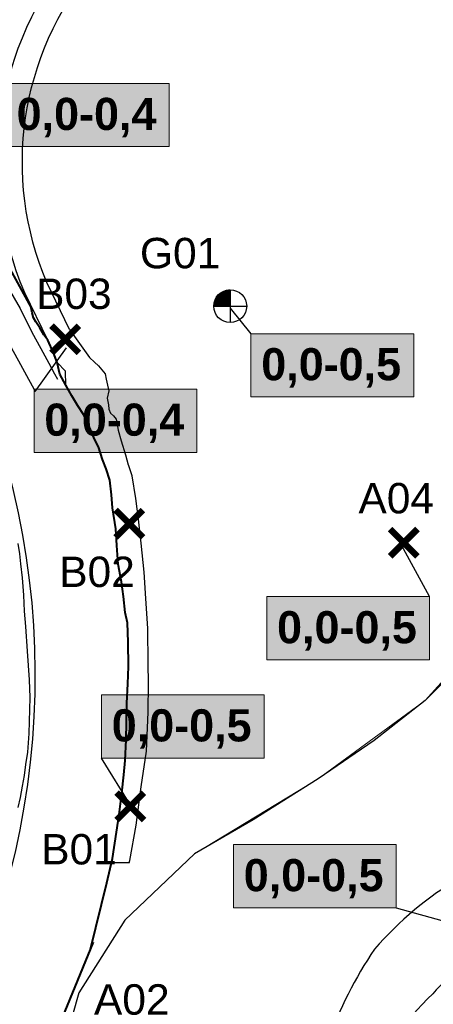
# Model space of a CAD drawing. Extents: x 158343 to 162498, y 431347 to 434500.
# Tile 28 of 248: x 159006 to 159091, y 433254 to 433457. Entities that reach past the tile are written whole.
import ezdxf
from ezdxf.enums import TextEntityAlignment as Align

# ---------------------------------------------------------------- set-up
doc = ezdxf.new("R2010")
doc.units = 0
doc.header["$LTSCALE"] = 10
doc.header["$MEASUREMENT"] = 0
doc.layers.get('Defpoints').update_dxf_attribs({"linetype": 'CONTINUOUS', "lineweight": 0})
doc.layers.add('000_onzichtbaar', color=8, linetype='CONTINUOUS', plot=False)
for name, color, linetype in [('33_trappen en balustraden', 252, 'CONTINUOUS'), ('47_binneninrichting', 8, 'CONTINUOUS'), ('BORING-MWH', 7, 'CONTINUOUS'), ('BORING-MWH-NEW', 7, 'CONTINUOUS'), ('KLASSE-B-INDUSTRIE', 40, 'CONTINUOUS'), ('KLASSE-NT-NIET TOEPASBAAR', 240, 'CONTINUOUS'), ('KWALITEIT-DIEPTE', 7, 'CONTINUOUS'), ('nieuw006m', 8, 'CONTINUOUS'), ('nieuw008m', 8, 'CONTINUOUS'), ('X-XX-AL-grens_project-G', 7, 'AL-grens_project')]:
    doc.layers.add(name, color=color, linetype=linetype)
doc.styles.add('STANDAARD', font='arial.ttf')
doc.styles.add('STYLE3', font='arialbd.ttf')
doc.linetypes.add('AL-grens_project', pattern='A,3.5,-2,[8,CCS.shx,S=2.5,R=0,X=0,Y=0],-2,3.5', length=11)

# ---------------------------------------------------------------- blocks, each defined once
blk = doc.blocks.new('B-4-MWH')
at = {"layer": 'BORING-MWH', "const_width": 2.19}
blk.add_lwpolyline([(-1.09, 0, 1), (1.09, 0, 1)], format="xyb", close=True, dxfattribs=at)
at = {"layer": 'BORING-MWH', "style": 'STANDAARD'}
blk.add_attdef('BNO', (2.3, 2.3), '', height=4, dxfattribs=at)
blk = doc.blocks.new('B-1-MWH')
at = {"layer": 'BORING-MWH'}
for points in [[(-1.8, 1.8, 0.85, 0.85, 0), (1.8, -1.8, 0.85, 0.85, 0)], [(-1.8, -1.8, 0.85, 0.85, 0), (1.8, 1.8, 0.85, 0.85, 0)]]:
    blk.add_lwpolyline(points, format="xyseb", dxfattribs=at)
at = {"layer": 'BORING-MWH', "style": 'STANDAARD'}
blk.add_attdef('BNO', (-3.79, 5.29), '', height=4, dxfattribs=at)
blk = doc.blocks.new('BO-1M')
at = {"layer": 'BORING-MWH-NEW'}
for p, q in [((-1.063, -0.005), (-1.063, 0.813)), ((-1.061, 0.816), (0.004, 0.816)), ((-1.051, 0.828), (0.004, 0.828)), ((-1.05, -0.005), (-1.05, 0.829)), ((-1.042, 0.84), (0.004, 0.84)), ((-1.038, -0.005), (-1.038, 0.845)), ((-1.032, 0.853), (0.004, 0.853)), ((-1.026, -0.005), (-1.026, 0.86)), ((-1.022, 0.865), (0.004, 0.865)), ((-1.014, -0.005), (-1.014, 0.874)), ((-1.011, 0.877), (0.004, 0.877)), ((-1.002, -0.005), (-1.002, 0.888)), ((-1.001, 0.889), (0.004, 0.889)), ((-0.99, 0.901), (0.004, 0.901)), ((-0.989, -0.005), (-0.989, 0.902)), ((-0.979, 0.914), (0.004, 0.914)), ((-0.977, -0.005), (-0.977, 0.915)), ((-0.968, 0.926), (0.004, 0.926)), ((-0.965, -0.005), (-0.965, 0.929)), ((-0.956, 0.938), (0.004, 0.938)), ((-0.953, -0.005), (-0.953, 0.941)), ((-0.944, 0.95), (0.004, 0.95)), ((-0.941, -0.005), (-0.941, 0.954)), ((-0.932, 0.962), (0.004, 0.962)), ((-0.929, -0.005), (-0.929, 0.966)), ((-0.919, 0.975), (0.004, 0.975)), ((-0.916, -0.005), (-0.916, 0.977)), ((-0.906, 0.987), (0.004, 0.987)), ((-0.904, -0.005), (-0.904, 0.989)), ((-0.893, 0.999), (0.004, 0.999)), ((-0.892, -0.005), (-0.892, 1)), ((-0.88, 1.011), (0.004, 1.011)), ((-0.88, -0.005), (-0.88, 1.011)), ((-0.868, -0.005), (-0.868, 1.022)), ((-0.866, 1.023), (0.004, 1.023)), ((-0.855, -0.005), (-0.855, 1.032)), ((-0.851, 1.036), (0.004, 1.036)), ((-0.843, -0.005), (-0.843, 1.042)), ((-0.836, 1.048), (0.004, 1.048)), ((-0.831, -0.005), (-0.831, 1.052)), ((-0.821, 1.06), (0.004, 1.06)), ((-0.819, -0.005), (-0.819, 1.062)), ((-0.807, -0.005), (-0.807, 1.071)), ((-0.805, 1.072), (0.004, 1.072)), ((-0.794, -0.005), (-0.794, 1.08)), ((-0.789, 1.084), (0.004, 1.084)), ((-0.782, -0.005), (-0.782, 1.089)), ((-0.772, 1.096), (0.004, 1.096)), ((-0.77, -0.005), (-0.77, 1.098)), ((-0.758, -0.005), (-0.758, 1.107)), ((-0.755, 1.109), (0.004, 1.109)), ((-0.746, -0.005), (-0.746, 1.115)), ((-0.737, 1.121), (0.004, 1.121)), ((-0.733, -0.005), (-0.733, 1.123)), ((-0.721, -0.005), (-0.721, 1.131)), ((-0.719, 1.133), (0.004, 1.133)), ((-0.709, -0.005), (-0.709, 1.139)), ((-0.699, 1.145), (0.004, 1.145)), ((-0.697, -0.005), (-0.697, 1.147)), ((-0.685, -0.005), (-0.685, 1.154)), ((-0.679, 1.157), (0.004, 1.157)), ((-0.672, -0.005), (-0.672, 1.162)), ((-0.66, -0.005), (-0.66, 1.169)), ((-0.659, 1.17), (0.004, 1.17)), ((-0.648, -0.005), (-0.648, 1.176)), ((-0.637, 1.182), (0.004, 1.182)), ((-0.636, -0.005), (-0.636, 1.182)), ((-0.624, -0.005), (-0.624, 1.189)), ((-0.614, 1.194), (0.004, 1.194)), ((-0.611, -0.005), (-0.611, 1.195)), ((-0.599, -0.005), (-0.599, 1.202)), ((-0.59, 1.206), (0.004, 1.206)), ((-0.587, -0.005), (-0.587, 1.208)), ((-0.575, -0.005), (-0.575, 1.214)), ((-0.565, 1.218), (0.004, 1.218)), ((-0.563, -0.005), (-0.563, 1.22)), ((-0.55, -0.005), (-0.55, 1.225)), ((-0.539, 1.231), (0.004, 1.231)), ((-0.538, -0.005), (-0.538, 1.231)), ((-0.526, -0.005), (-0.526, 1.236)), ((-0.514, -0.005), (-0.514, 1.241)), ((-0.511, 1.243), (0.004, 1.243)), ((-0.502, -0.005), (-0.502, 1.247)), ((-0.489, -0.005), (-0.489, 1.251)), ((-0.48, 1.255), (0.004, 1.255)), ((-0.477, -0.005), (-0.477, 1.256)), ((-0.465, -0.005), (-0.465, 1.261)), ((-0.453, -0.005), (-0.453, 1.266)), ((-0.448, 1.267), (0.004, 1.267)), ((-0.441, -0.005), (-0.441, 1.27)), ((-0.428, -0.005), (-0.428, 1.274)), ((-0.416, -0.005), (-0.416, 1.278)), ((-0.413, 1.279), (0.004, 1.279)), ((-0.404, -0.005), (-0.404, 1.282)), ((-0.392, -0.005), (-0.392, 1.286)), ((-0.38, -0.005), (-0.38, 1.29)), ((-0.374, 1.292), (0.004, 1.292)), ((-0.368, -0.005), (-0.368, 1.294)), ((-0.355, -0.005), (-0.355, 1.297)), ((-0.343, -0.005), (-0.343, 1.3)), ((-0.331, 1.304), (0.004, 1.304)), ((-0.331, -0.005), (-0.331, 1.304)), ((-0.319, -0.005), (-0.319, 1.307)), ((-0.307, -0.005), (-0.307, 1.31)), ((-0.294, -0.005), (-0.294, 1.313)), ((-0.282, -0.005), (-0.282, 1.316)), ((-0.28, 1.316), (0.004, 1.316)), ((-0.27, -0.005), (-0.27, 1.318)), ((-0.258, -0.005), (-0.258, 1.321)), ((-0.246, -0.005), (-0.246, 1.323)), ((-0.233, -0.005), (-0.233, 1.325)), ((-0.221, -0.005), (-0.221, 1.328)), ((-0.218, 1.328), (0.004, 1.328)), ((-0.209, -0.005), (-0.209, 1.33)), ((-0.197, -0.005), (-0.197, 1.332)), ((-0.185, -0.005), (-0.185, 1.333)), ((-0.172, -0.005), (-0.172, 1.335)), ((-0.16, -0.005), (-0.16, 1.337)), ((-0.148, -0.005), (-0.148, 1.338)), ((-0.136, -0.005), (-0.136, 1.34)), ((-0.129, 1.34), (0.004, 1.34)), ((-0.124, -0.005), (-0.124, 1.341)), ((-0.111, -0.005), (-0.111, 1.342)), ((-0.099, -0.005), (-0.099, 1.343)), ((-0.087, -0.005), (-0.087, 1.344)), ((-0.075, -0.005), (-0.075, 1.345)), ((-0.063, -0.005), (-0.063, 1.346)), ((-0.05, -0.005), (-0.05, 1.346)), ((-0.038, -0.005), (-0.038, 1.347)), ((-0.026, -0.005), (-0.026, 1.347)), ((-0.014, -0.005), (-0.014, 1.347)), ((-0.002, -0.005), (-0.002, 1.347)), ((0.004, 1.347), (0.004, -1.336)), ((0.004, 1.342), (0.004, -1.352)), ((-1.333, 0.023), (0.004, 0.023)), ((-1.333, 0.011), (0.004, 0.011)), ((-1.332, 0.06), (0.004, 0.06)), ((-1.332, 0.048), (0.004, 0.048)), ((-1.332, 0.035), (0.004, 0.035)), ((-1.331, -0.005), (-1.331, 0.074)), ((-1.331, 0.072), (0.004, 0.072)), ((-1.33, 0.096), (0.004, 0.096)), ((-1.33, 0.084), (0.004, 0.084)), ((-1.329, 0.109), (0.004, 0.109)), ((-1.328, 0.121), (0.004, 0.121)), ((-1.327, 0.133), (0.004, 0.133)), ((-1.325, 0.145), (0.004, 0.145)), ((-1.324, 0.157), (0.004, 0.157)), ((-1.323, 0.17), (0.004, 0.17)), ((-1.321, 0.182), (0.004, 0.182)), ((-1.319, -0.005), (-1.319, 0.199)), ((-1.319, 0.194), (0.004, 0.194)), ((-1.318, 0.206), (0.004, 0.206)), ((-1.316, 0.218), (0.004, 0.218)), ((-1.314, 0.231), (0.004, 0.231)), ((-1.312, 0.243), (0.004, 0.243)), ((-1.309, 0.255), (0.004, 0.255)), ((-1.307, -0.005), (-1.307, 0.269)), ((-1.307, 0.267), (0.004, 0.267)), ((-1.305, 0.279), (0.004, 0.279)), ((-1.302, 0.292), (0.004, 0.292)), ((-1.299, 0.304), (0.004, 0.304)), ((-1.296, 0.316), (0.004, 0.316)), ((-1.294, -0.005), (-1.294, 0.324)), ((-1.293, 0.328), (0.004, 0.328)), ((-1.29, 0.34), (0.004, 0.34)), ((-1.287, 0.353), (0.004, 0.353)), ((-1.284, 0.365), (0.004, 0.365)), ((-1.282, -0.005), (-1.282, 0.371)), ((-1.28, 0.377), (0.004, 0.377)), ((-1.277, 0.389), (0.004, 0.389)), ((-1.273, 0.401), (0.004, 0.401)), ((-1.27, -0.005), (-1.27, 0.411)), ((-1.269, 0.414), (0.004, 0.414)), ((-1.265, 0.426), (0.004, 0.426)), ((-1.261, 0.438), (0.004, 0.438)), ((-1.258, -0.005), (-1.258, 0.448)), ((-1.257, 0.45), (0.004, 0.45)), ((-1.253, 0.462), (0.004, 0.462)), ((-1.248, 0.475), (0.004, 0.475)), ((-1.246, -0.005), (-1.246, 0.481)), ((-1.244, 0.487), (0.004, 0.487)), ((-1.239, 0.499), (0.004, 0.499)), ((-1.234, 0.511), (0.004, 0.511)), ((-1.233, -0.005), (-1.233, 0.512)), ((-1.229, 0.523), (0.004, 0.523)), ((-1.224, 0.535), (0.004, 0.535)), ((-1.221, -0.005), (-1.221, 0.541)), ((-1.218, 0.548), (0.004, 0.548)), ((-1.213, 0.56), (0.004, 0.56)), ((-1.209, -0.005), (-1.209, 0.569)), ((-1.207, 0.572), (0.004, 0.572)), ((-1.202, 0.584), (0.004, 0.584)), ((-1.197, -0.005), (-1.197, 0.594)), ((-1.196, 0.596), (0.004, 0.596)), ((-1.19, 0.609), (0.004, 0.609)), ((-1.185, -0.005), (-1.185, 0.619)), ((-1.183, 0.621), (0.004, 0.621)), ((-1.177, 0.633), (0.004, 0.633)), ((-1.172, -0.005), (-1.172, 0.642)), ((-1.171, 0.645), (0.004, 0.645)), ((-1.164, 0.657), (0.004, 0.657)), ((-1.16, -0.005), (-1.16, 0.664)), ((-1.157, 0.67), (0.004, 0.67)), ((-1.15, 0.682), (0.004, 0.682)), ((-1.148, -0.005), (-1.148, 0.685)), ((-1.143, 0.694), (0.004, 0.694)), ((-1.136, -0.005), (-1.136, 0.706)), ((-1.135, 0.706), (0.004, 0.706)), ((-1.128, 0.718), (0.004, 0.718)), ((-1.124, -0.005), (-1.124, 0.725)), ((-1.12, 0.731), (0.004, 0.731)), ((-1.112, 0.743), (0.004, 0.743)), ((-1.111, -0.005), (-1.111, 0.744)), ((-1.104, 0.755), (0.004, 0.755)), ((-1.099, -0.005), (-1.099, 0.762)), ((-1.096, 0.767), (0.004, 0.767)), ((-1.087, -0.005), (-1.087, 0.78)), ((-1.087, 0.779), (0.004, 0.779)), ((-1.079, 0.792), (0.004, 0.792)), ((-1.075, -0.005), (-1.075, 0.797)), ((-1.07, 0.804), (0.004, 0.804)), ((-1.334, -0.005), (1.341, -0.005)), ((-1.333, -0.001), (0.004, -0.001)), ((0.004, -0.001), (0.004, -1.328))]:
    blk.add_line(p, q, dxfattribs=at)
blk.add_circle((0, 0), 1.35, dxfattribs=at)
at = {"layer": 'BORING-MWH-NEW', "style": 'STANDAARD'}
blk.add_attdef('BNO', (-3.36, 2.898), '', height=2.5, dxfattribs=at)

msp = doc.modelspace()

# ---------------------------------------------------------------- hatches: boundary and pattern name
at = {"layer": 'KLASSE-B-INDUSTRIE'}
for points in [[(159003.46, 433443.6), (159036.88, 433443.6), (159036.88, 433430.61), (159003.46, 433430.61)], [(159009.16, 433380.8), (159042.57, 433380.8), (159042.57, 433367.81), (159009.16, 433367.81)], [(159056.92, 433338.18), (159090.33, 433338.18), (159090.33, 433325.19), (159056.92, 433325.19)], [(159022.99, 433318.01), (159056.4, 433318.01), (159056.4, 433305.02), (159022.99, 433305.02)], [(159050.08, 433287.24), (159083.49, 433287.24), (159083.49, 433274.25), (159050.08, 433274.25)]]:
    msp.add_hatch(color=256, dxfattribs=at).paths.add_polyline_path(points)
at = {"layer": 'KLASSE-NT-NIET TOEPASBAAR'}
msp.add_hatch(color=256, dxfattribs=at).paths.add_polyline_path([(159053.68, 433392.19), (159087.09, 433392.19), (159087.09, 433379.2), (159053.68, 433379.2)])

# ---------------------------------------------------------------- linework, layer by layer
at = {"layer": '000_onzichtbaar', "linetype": 'Continuous', "lineweight": 40}
msp.add_line((158999.74, 433413.57), (159008.58, 433397.49), dxfattribs=at)
at = {"layer": '000_onzichtbaar', "linetype": 'Continuous', "lineweight": 40, "flags": 128}
for points in [[(159020.76, 433265.76), (159024.12, 433279.4), (159025.24, 433284.42), (159026.11, 433289.82), (159026.66, 433293.45), (159027.17, 433297.79), (159027.62, 433301.56), (159027.9, 433304.51), (159028.05, 433308.8), (159028.11, 433312.38), (159028.24, 433316.31), (159028.45, 433320.28), (159028.57, 433323.81), (159028.47, 433328.83), (159028.35, 433332.81), (159027.9, 433334.91), (159027.54, 433338.21), (159027.15, 433341.21), (159026.46, 433344.87), (159026.16, 433348.68), (159025.95, 433352.1), (159025.26, 433356.42), (159025.08, 433359.09), (159024.72, 433362.12), (159024, 433364.4), (159023.25, 433366.38), (159022.41, 433368.93), (159021.57, 433370.52), (159020.1, 433374.18), (159019.32, 433375.62), (159018.15, 433377.36), (159016.95, 433379.4), (159015.66, 433381.62), (159014.49, 433383.9), (159013.89, 433386.24), (159013.17, 433388.28), (159011.97, 433390.89), (159011.16, 433391.94), (159010.38, 433393.41), (159009.54, 433394.61), (159009.09, 433395.45), (159008.79, 433396.5), (159008.58, 433397.49)], [(158960.85, 433136.54), (159000.46, 433216.35), (159021.35, 433267.18)]]:
    msp.add_lwpolyline(points, dxfattribs=at)
at = {"layer": '33_trappen en balustraden'}
msp.add_line((159028.72, 433283.53), (159025.04, 433283.53), dxfattribs=at)
at = {"layer": '33_trappen en balustraden', "flags": 128}
for points in [[(159016.47, 433393.07), (159020.52, 433387.32), (159021.57, 433386.33), (159022.41, 433385.58), (159023.76, 433383.96), (159024, 433382.82), (159024.24, 433381.62), (159024.54, 433380.45), (159024.15, 433378.92), (159024.42, 433377.6), (159024.54, 433376.7), (159024.84, 433375.89), (159025.47, 433375.32), (159026.04, 433374.6), (159026.4, 433372.38), (159027.06, 433370.16), (159027.93, 433367.28), (159028.5, 433365.24), (159028.53, 433365.27)], [(159026.66, 433293.45), (159027.17, 433297.79), (159027.62, 433301.56), (159027.9, 433304.51), (159028.05, 433308.8), (159028.11, 433312.38), (159028.24, 433316.31), (159028.45, 433320.28), (159028.57, 433323.81), (159028.47, 433328.83), (159028.35, 433332.81), (159027.9, 433334.91), (159027.54, 433338.21), (159027.15, 433341.21), (159026.46, 433344.87), (159026.16, 433348.68), (159025.95, 433352.1), (159025.26, 433356.42), (159025.08, 433359.09), (159024.72, 433362.12), (159024, 433364.4), (159023.25, 433366.38), (159022.41, 433368.93), (159021.57, 433370.52), (159020.1, 433374.18), (159019.32, 433375.62), (159018.15, 433377.36), (159016.95, 433379.4), (159015.66, 433381.62), (159015.64, 433384.49), (159013.89, 433386.24), (159013.17, 433388.28), (159011.97, 433390.89)], [(159029.28, 433363.02), (159028.53, 433365.27)], [(159028.72, 433283.53), (159028.8, 433283.98), (159030.14, 433291.25), (159031.18, 433299.1), (159032.22, 433306.42), (159032.59, 433314.46), (159032.66, 433320.48), (159032.61, 433324.38), (159032.52, 433331.61), (159032.1, 433337.82), (159031.77, 433343.19), (159031.14, 433349.16), (159030.6, 433354.08), (159030.03, 433358.37), (159029.28, 433363.02)], [(159025.04, 433283.53), (159025.24, 433284.42), (159026.11, 433289.82), (159026.66, 433293.45)]]:
    msp.add_lwpolyline(points, dxfattribs=at)
at = {"layer": '47_binneninrichting', "flags": 128}
msp.add_lwpolyline([(159005.94, 433294.88), (159006.38, 433296.95), (159006.82, 433299.22), (159007.21, 433301.45), (159007.47, 433303.72), (159007.87, 433306.2), (159008.18, 433310.05), (159008.37, 433317.48), (159008.25, 433321.11), (159007.83, 433326.99), (159007.5, 433332.03), (159007.23, 433335.21), (159007.05, 433338.45), (159006.78, 433342.05), (159006.48, 433344.93), (159006.27, 433346.94), (159005.94, 433349.1)], dxfattribs=at)
at = {"layer": 'Defpoints'}
msp.add_lwpolyline([(159238.56, 433430.98), (159230.95, 433422.86), (159226.74, 433415.57), (159216.96, 433408.38), (159209.36, 433406.25), (159190.53, 433407.68), (159176.03, 433409.37), (159161.83, 433407.12), (159151.92, 433403.97), (159146.33, 433401.77), (159137.82, 433396.69), (159130.08, 433389.99), (159124.47, 433384.38), (159119.09, 433375.27), (159114.34, 433358.43), (159110.06, 433342.43), (159105.11, 433334.18), (159089.41, 433316.86), (159067.5, 433300.76), (159042.09, 433285.34), (159027.78, 433271.73), (159018.39, 433256.79), (159011.22, 433231.7)], dxfattribs=at)
at = {"layer": 'KLASSE-B-INDUSTRIE', "color": 7, "lineweight": 5}
for points in [[(159003.46, 433443.6), (159036.88, 433443.6), (159036.88, 433430.61), (159003.46, 433430.61)], [(159009.16, 433380.8), (159042.57, 433380.8), (159042.57, 433367.81), (159009.16, 433367.81)], [(159056.92, 433338.18), (159090.33, 433338.18), (159090.33, 433325.19), (159056.92, 433325.19)], [(159022.99, 433318.01), (159056.4, 433318.01), (159056.4, 433305.02), (159022.99, 433305.02)], [(159050.08, 433287.24), (159083.49, 433287.24), (159083.49, 433274.25), (159050.08, 433274.25)]]:
    msp.add_lwpolyline(points, close=True, dxfattribs=at)
at = {"layer": 'KLASSE-NT-NIET TOEPASBAAR', "color": 7, "lineweight": 5}
msp.add_lwpolyline([(159053.68, 433392.19), (159087.09, 433392.19), (159087.09, 433379.2), (159053.68, 433379.2)], close=True, dxfattribs=at)
at = {"layer": 'KWALITEIT-DIEPTE'}
for points in [[(159049.4, 433397.4), (159053.68, 433392.19)], [(159009.4, 433380.33), (159015.81, 433389.31)], [(159090.33, 433338.18), (159084.6, 433348.74)], [(159029.07, 433295.17), (159022.99, 433305.02)], [(159083.49, 433274.25), (159094.08, 433271.33)]]:
    msp.add_lwpolyline(points, dxfattribs=at)
at = {"layer": 'nieuw006m', "flags": 128}
for points in [[(159011.97, 433390.89), (159007.26, 433400.61), (159007.26, 433400.61, -0.28354), (159017.72, 433471.1), (159017.72, 433471.1), (159017.72, 433471.1)], [(159016.47, 433393.07), (159011.81, 433402.69, -0.281484), (159021.33, 433467.64, -0.300624)], [(159240.89, 433414.64), (159231.43, 433405.44), (159220.02, 433396.24), (159206.84, 433388.58), (159194.27, 433383.72, 0.080467), (159170.86, 433374.67, 0.106243), (159154.91, 433357.44), (159149.88, 433346.98), (159146.19, 433333.61, -0.111866), (159128.6, 433301.86, -0.056197), (159116.02, 433290.68), (159096.65, 433280.4, 0.084843), (159079.06, 433265.76, 0.066304), (159069.45, 433246.72, -0.10662)], [(159198.5, 433369.27, 0.082472), (159178.98, 433362.04, 0.098746), (159168.12, 433350.31), (159150.7, 433320.41), (159137.55, 433295.22), (159123.84, 433277.85), (159103.94, 433267.29, 0.079812), (159090.99, 433256.62, 0.097042), (159077.05, 433236.66)]]:
    msp.add_lwpolyline(points, format="xyb", dxfattribs=at)
msp.add_lwpolyline([(159099.11, 433326.56), (159089.41, 433316.86), (159078.95, 433308.62), (159067.5, 433300.76), (159054.16, 433292.3), (159042.09, 433285.34), (159027.78, 433271.73), (159018.39, 433256.79), (159011.22, 433231.7)], dxfattribs=at)
at = {"layer": 'nieuw008m', "flags": 128}
msp.add_lwpolyline([(158983.78, 433459.86, 0.383655), (158985.04, 433421.2), (158987.31, 433418.47), (158990.07, 433415.19), (158991.49, 433412.61), (158992.26, 433411.23), (158994.15, 433408.58), (158995.92, 433405.02), (158997.04, 433403.12), (158999.25, 433399.12), (159001.75, 433394.81), (159004.14, 433390), (159005.97, 433386.62), (159007.64, 433383.59), (159008.75, 433381.45), (159009.4, 433380.33)], format="xyb", dxfattribs=at)
msp.add_lwpolyline([(158993.74, 433419.5), (158993.74, 433419.5), (158996.08, 433415.13), (158996.85, 433413.74), (158998.74, 433411.09), (159000.51, 433407.53), (159001.63, 433405.64), (159003.84, 433401.63), (159006.34, 433397.33), (159008.73, 433392.52), (159010.56, 433389.14), (159012.23, 433386.11), (159013.34, 433383.97), (159013.99, 433382.85)], dxfattribs=at)
at = {"layer": 'X-XX-AL-grens_project-G', "ltscale": 0.1, "flags": 128}
msp.add_lwpolyline([(158951.24, 433442.77), (158989.76, 433399.71, -0.23464), (158994.65, 433254.26), (158961.6, 433168.57), (158883.05, 433077.97), (158813.18, 433049.46), (158654.07, 433244.25), (158624.44, 433244.25), (158606.11, 433277.3), (158657.82, 433359.82), (158841.7, 433419.6), (158951.24, 433442.77)], format="xyb", dxfattribs=at)

# ---------------------------------------------------------------- block references
at = {"layer": 'BORING-MWH'}
ref = msp.add_blockref('B-1-MWH', (159015.57, 433391.03), dxfattribs=dict(at, xscale=1.56, yscale=1.56, zscale=1.56))
ref.add_attrib('BNO', 'B03', (159009.59, 433397.27), dxfattribs={"height": 6.24, "style": 'STANDAARD'})
ref = msp.add_blockref('B-1-MWH', (159085.05, 433349.25), dxfattribs=dict(at, xscale=1.56, yscale=1.56, zscale=1.56))
ref.add_attrib('BNO', 'A04', (159075.75, 433355.28), dxfattribs={"height": 6.24, "style": 'STANDAARD'})
ref = msp.add_blockref('B-1-MWH', (159028.72, 433353.16), dxfattribs=dict(at, xscale=1.56, yscale=1.56, zscale=1.56))
ref.add_attrib('BNO', 'B02', (159014.34, 433340.16), dxfattribs={"height": 6.24, "style": 'STANDAARD'})
ref = msp.add_blockref('B-1-MWH', (159028.92, 433295.1), dxfattribs=dict(at, xscale=1.56, yscale=1.56, zscale=1.56))
ref.add_attrib('BNO', 'B01', (159010.64, 433283.17), dxfattribs={"height": 6.24, "style": 'STANDAARD'})
ref = msp.add_blockref('B-4-MWH', (159038.79, 433245.96), dxfattribs=dict(at, xscale=1.5625, yscale=1.5625, zscale=1.5625))
ref.add_attrib('BNO', 'A02', (159021.46, 433252.31), dxfattribs={"height": 6.25, "style": 'STANDAARD'})
at = {"layer": 'BORING-MWH-NEW'}
ref = msp.add_blockref('BO-1M', (159049.43, 433397.84), dxfattribs=dict(at, xscale=2.5, yscale=2.5, zscale=2.5))
ref.add_attrib('BNO', 'G01', (159030.9, 433405.62), dxfattribs={"height": 6.25, "style": 'STANDAARD'})

# ---------------------------------------------------------------- texts
at = {"layer": 'KWALITEIT-DIEPTE', "color": 7, "style": 'STYLE3'}
for s, p in [('0,0-0,4', (159019.94, 433434.03)), ('0,0-0,5', (159070.15, 433382.62)), ('0,0-0,4', (159025.63, 433371.23)), ('0,0-0,5', (159073.39, 433328.6)), ('0,0-0,5', (159039.46, 433308.44)), ('0,0-0,5', (159066.55, 433277.67))]:
    msp.add_text(s, height=6.6, dxfattribs=at).set_placement(p, align=Align.CENTER)

doc.saveas('drawing.dxf')
